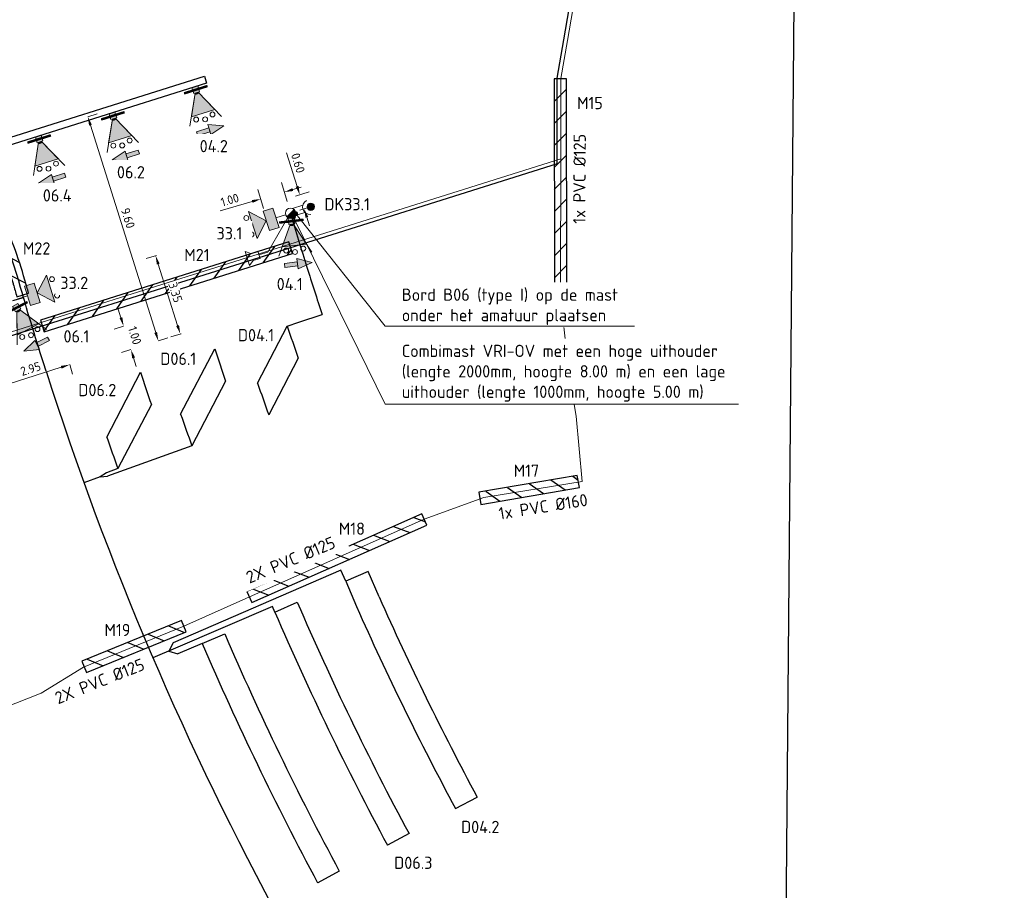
# Model space of a CAD drawing. Header units: metres. Extents: x 196669 to 197699, y 355514 to 356669.
# Tile 9 of 20: x 197183 to 197223, y 355677 to 355713. Entities that reach past the tile are written whole.
import ezdxf
from ezdxf import colors
from ezdxf.entities.mleader import LeaderData, LeaderLine
from ezdxf.lldxf.tags import DXFTag
from ezdxf.math import Vec2, Vec3

# ---------------------------------------------------------------- set-up
doc = ezdxf.new("R2010")
doc.units = ezdxf.units.M
doc.layers.get('Defpoints').update_dxf_attribs({"color": 151})
for name, color, linetype, lineweight in [('B-WE-KL-DATA_KOPPELKABEL_GLASVEZEL-G', 104, 'KL-GLASVEZEL-N', 20), ('B-WE-KL-MANTELBUIS-T25', 7, 'Continuous', 25), ('N-WE-KL-DATA_KOPPELKABEL_GLASVEZEL-G', 4, 'KL-GLASVEZEL-N', 20), ('N-WE-KL-MANTELBUIS-G', 4, 'Continuous', 25), ('N-WE-KL-MANTELBUIS-T25', 4, 'Continuous', 25), ('N-WE-KL-VRI_KABEL-G', 30, 'Continuous', 30), ('N-WE-KL-VRI_UITSLIJPER-G', 130, 'Continuous', 30), ('N-WE-VW-VRI-ONTRUIMINGSTIJDEN_OTTO-G', 7, 'Continuous', 25), ('N-WE-VW-VRI-SYMBOOL-G', 7, 'Continuous', 13), ('N-WE-VW-VRI-T25', 7, 'Continuous', 20), ('N-WE-VW-VRI_DETECTIELUS-G', 3, 'Continuous', 30), ('N-WE-VW-VRI_DETECTIELUS-T25', 7, 'Continuous', 30), ('V-WE-KL-DATA_KOPPELKABEL_GLASVEZEL-G', 1, 'KL-GLASVEZEL-N', 20), ('V-WE-KL-MANTELBUIS-G', 1, 'Continuous', 25), ('V-WE-KL-MANTELBUIS-T25', 1, 'Continuous', 25), ('X-XX-AL-M', 7, 'Continuous', 13)]:
    doc.layers.add(name, color=color, linetype=linetype, lineweight=lineweight)
doc.layers.add('VRI-Lantaarn', color=7, linetype='Continuous', lineweight=0, true_color=0x000000)
doc.styles.add('NLCS-ISO-M200-T18', font='NLCS-ISO.ttf', dxfattribs={"height": 0.36})
doc.styles.add('NLCS-ISO-M200-T25', font='NLCS-ISO.ttf', dxfattribs={"height": 0.5})
doc.styles.get("Standard").update_dxf_attribs({"font": 'Microsoft JhengHei.ttf'})
tags = doc.linetypes.add('KL-GLASVEZEL-N', pattern='A,4,-1,[101,NLCS.SHX,S=0.5,R=0,X=0,Y=0],-1,4,-1,["G",Standard,S=1,R=0,X=-0.25,Y=-0.5],-1.5', length=12.5).pattern_tags.tags
tags[18] = DXFTag(74, 10)
doc.dimstyles.new('NLCS-M200-T18-PIJL_L2_H1', dxfattribs={"dimscale": 0.2, "dimtxt": 2.5, "dimasz": 1.8, "dimexe": 2, "dimexo": 2, "dimgap": 0.7, "dimtad": 1, "dimzin": 0, "dimdsep": 46, "dimtxsty": 'NLCS-ISO-M200-T18', "dimcen": 0, "dimdle": 2, "dimclrd": 256, "dimclre": 256, "dimclrt": 256, "dimadec": 1, "dimazin": 0, "dimtfac": 1, "dimtdec": 3, "dimtofl": 0, "dimtmove": 0, "dimatfit": 3, "dimfxl": 2, "dimfxlon": 1, "dimtfillclr": 256, "dimtolj": 1, "dimtzin": 0, "dimlwd": -1, "dimlwe": -1, "dimarcsym": 0})

# ---------------------------------------------------------------- blocks, each defined once
blk = doc.blocks.new('Universeelmast_1')
at = {"layer": 'N-WE-VW-VRI-SYMBOOL-G'}
blk.add_circle((0, 0), 0.207, dxfattribs=at)
blk = doc.blocks.new('A$C98d8e760')
at = {"layer": 'N-WE-VW-VRI-SYMBOOL-G'}
for p, q in [((0.826, 0), (1.405, 0.579)), ((0.413, 0), (0, 0)), ((0.826, 0), (1.405, -0.579))]:
    blk.add_line(p, q, dxfattribs=at)
at = {"layer": 'N-WE-VW-VRI-SYMBOOL-G', "flags": 128}
for points in [[(0.413, 0.413), (0.826, 0.413), (0.826, -0.413), (0.413, -0.413)], [(0.826, 0), (1.405, 0.579), (1.405, -0.579)]]:
    blk.add_lwpolyline(points, close=True, dxfattribs=at)
at = {"layer": 'N-WE-VW-VRI-SYMBOOL-G'}
for centre in [(1.571, 0.35), (1.571, -0.35)]:
    blk.add_circle(centre, 0.1, dxfattribs=at)
at = {"layer": 'N-WE-VW-VRI-SYMBOOL-G', "extrusion": (0, 0, -1)}
blk.add_solid([(-0.413, 0.413), (-0.826, 0.413), (-0.413, -0.413), (-0.826, -0.413)], dxfattribs=at)
at = {"layer": 'N-WE-VW-VRI-SYMBOOL-G'}
blk.add_solid([(0.826, 0), (1.405, 0.579), (1.405, -0.579)], dxfattribs=at)
blk = doc.blocks.new('A$C66B47F79_1')
at = {"layer": 'VRI-Lantaarn', "linetype": 'Continuous'}
blk.add_line((0, -0.5), (0, 0.5), dxfattribs=at)
at = {"layer": 'VRI-Lantaarn', "linetype": 'Continuous', "const_width": 0.1, "flags": 128}
blk.add_lwpolyline([(0, 0.5), (0, -0.5)], dxfattribs=at)
blk = doc.blocks.new('Lantaarn 3 x 200 mm LED2 met achtergrondschild (gemotoriseerd verkeer)_1')
at = {"layer": 'N-WE-VW-VRI-SYMBOOL-G', "linetype": 'Continuous'}
h = blk.add_hatch(color=256, dxfattribs=at)
h.paths.add_polyline_path([(0, -0.123), (0, 0.123), (0.245, 0.123), (0.245, -0.123)])
h.paths.add_polyline_path([(0.301, 0.089, -0.116434), (0.323, 0, -0.116434), (0.301, -0.089), (1.123, -0.5), (1.123, 0), (1.123, 0.5)])
blk.add_hatch(color=256, dxfattribs=at).paths.add_polyline_path([(0.323, 0, 0.116434), (0.301, 0.089), (0.245, 0.061), (0.245, -0.061), (0.301, -0.089, 0.116434)])
at = {"layer": 'N-WE-VW-VRI-SYMBOOL-G'}
for p, q in [((0.245, 0.061), (1.473, 0.675)), ((1.123, 0.5), (0.245, 0.061)), ((1.123, 0), (1.123, 0.5)), ((1.123, 0.5), (1.123, -0.5)), ((0.123, -0.123), (0.123, 0.123)), ((1.123, 0), (1.123, -0.5)), ((1.123, -0.5), (0.245, -0.061)), ((1.473, -0.675), (0.245, -0.061))]:
    blk.add_line(p, q, dxfattribs=at)
for centre in [(1.288, 0.35), (1.388, 0), (1.288, -0.35)]:
    blk.add_circle(centre, 0.1, dxfattribs=at)
blk.add_3dface([(0, 0.123), (0, -0.123), (0.245, -0.123), (0.245, 0.123)], dxfattribs=at)
blk.add_blockref('A$C66B47F79_1', (0.123, 0), dxfattribs=at)
blk = doc.blocks.new('A$Ce4ad6665')
at = {"layer": 'N-WE-VW-VRI-SYMBOOL-G'}
for p, q in [((0.09, 0.564), (0.09, 0.041)), ((-0.008, -0.564), (0.227, 0.041)), ((0.227, 0.041), (0.09, 0.041)), ((0.227, 0.041), (0.09, 0.041))]:
    blk.add_line(p, q, dxfattribs=at)
at = {"layer": 'N-WE-VW-VRI-SYMBOOL-G', "flags": 128}
for points in [[(0.09, 0.564), (-0.075, 0.564), (-0.075, 0.041), (0.09, 0.041)], [(-0.192, 0.041), (-0.008, -0.564), (0.227, 0.041)]]:
    blk.add_lwpolyline(points, close=True, dxfattribs=at)
at = {"layer": 'N-WE-VW-VRI-SYMBOOL-G'}
blk.add_solid([(0.09, 0.564), (-0.075, 0.564), (0.09, 0.041), (-0.075, 0.041)], dxfattribs=at)
at = {"layer": 'N-WE-VW-VRI-SYMBOOL-G', "extrusion": (0, 0, -1)}
blk.add_solid([(0.192, 0.041), (0.008, -0.564), (-0.227, 0.041)], dxfattribs=at)
blk = doc.blocks.new('Drukknop met waitsignalering_1')
at = {"layer": 'N-WE-VW-VRI-SYMBOOL-G', "linetype": 'Continuous', "extrusion": (0, 0, -1)}
blk.add_hatch(color=256, dxfattribs=at).paths.add_polyline_path([(-1.018, 0.002, 1), (-0.718, 0.002, 1)])
at = {"layer": 'N-WE-VW-VRI-SYMBOOL-G'}
for p, q in [((0.134, 0.157), (0.574, 0.157)), ((0.15, -0.143), (0.565, -0.143))]:
    blk.add_line(p, q, dxfattribs=at)
blk.add_circle((0.868, 0.002), 0.15, dxfattribs=at)
blk.add_arc((0.836, 0), 0.306, 101.0944, 258.9056, dxfattribs=at)
blk = doc.blocks.new('Rateltikker_1')
at = {"layer": 'N-WE-VW-VRI-SYMBOOL-G', "flags": 128}
blk.add_lwpolyline([(1.757, 0.787), (1.383, 0.857), (0, 0)], dxfattribs=at)
blk.add_lwpolyline([(2.079, 0.879), (2.303, 0.99), (2.193, 0.4), (2.024, 0.584), (1.729, 0.639), (1.784, 0.934)], close=True, dxfattribs=at)
blk = doc.blocks.new('*D1001')
at = {"layer": 'Defpoints', "color": 0, "transparency": 16777216}
for p in [(197185.618, 355708.622), (197188.73, 355699.56), (197188.493, 355699.485)]:
    blk.add_point(p, dxfattribs=at)
at = {"layer": 'X-XX-AL-M', "transparency": 16777216}
for p, q in [((197185.855, 355708.697), (197186.236, 355708.817)), ((197185.963, 355708.353), (197188.622, 355699.903)), ((197188.73, 355699.56), (197189.112, 355699.68))]:
    blk.add_line(p, q, dxfattribs=at)
for points in [[(197186.02, 355708.371), (197185.906, 355708.335), (197185.855, 355708.697)], [(197188.679, 355699.921), (197188.565, 355699.885), (197188.73, 355699.56)]]:
    blk.add_solid(points, dxfattribs=at)
at = {"layer": 'X-XX-AL-M', "transparency": 16777216, "insert": (197187.491, 355704.563), "char_height": 0.36, "attachment_point": 5, "rotation": 287.4695, "style": 'NLCS-ISO-M200-T18'}
blk.add_mtext('\\A1;9.60', dxfattribs=at)
blk = doc.blocks.new('Combinatiemast openbare verlichting_2')
at = {"layer": 'N-WE-VW-VRI-SYMBOOL-G', "linetype": 'Continuous'}
blk.add_hatch(color=256, dxfattribs=at).paths.add_polyline_path([(-0.207, 0, 1), (0.207, 0)])
at = {"layer": 'N-WE-VW-VRI-SYMBOOL-G'}
blk.add_line((-0.207, 0), (0.207, 0), dxfattribs=at)
for start, end in [(360, 180), (180, 360)]:
    blk.add_arc((0, 0), 0.207, start, end, dxfattribs=at)
blk = doc.blocks.new('_Dot')
at = {"color": 0, "linetype": 'ByBlock', "lineweight": -2}
blk.add_line((-0.5, 0), (-1, 0), dxfattribs=at)
at = {"color": 0, "linetype": 'ByBlock', "const_width": 0.5}
blk.add_lwpolyline([(-0.25, 0, 1), (0.25, 0, 1)], format="xyb", close=True, dxfattribs=at)
blk = doc.blocks.new('*D1011')
at = {"layer": 'Defpoints', "color": 0, "transparency": 16777216}
for p in [(197194.494, 355705.514), (197193.934, 355705.338), (197194.114, 355704.765)]:
    blk.add_point(p, dxfattribs=at)
at = {"layer": 'X-XX-AL-M', "transparency": 16777216}
for p, q in [((197194.386, 355705.857), (197193.956, 355707.223)), ((197194.316, 355705.458), (197194.876, 355705.634)), ((197194.496, 355704.885), (197195.056, 355705.062)), ((197194.782, 355704.598), (197194.89, 355704.255))]:
    blk.add_line(p, q, dxfattribs=at)
for points in [[(197194.443, 355705.875), (197194.329, 355705.839), (197194.494, 355705.514)], [(197194.839, 355704.616), (197194.725, 355704.58), (197194.674, 355704.942)]]:
    blk.add_solid(points, dxfattribs=at)
at = {"layer": 'X-XX-AL-M', "transparency": 16777216, "insert": (197194.422, 355706.808), "char_height": 0.36, "attachment_point": 5, "rotation": 287.4696, "style": 'NLCS-ISO-M200-T18'}
blk.add_mtext('\\A1;0.60', dxfattribs=at)
blk = doc.blocks.new('*D1012')
at = {"layer": 'Defpoints', "color": 0, "transparency": 16777216}
for p in [(197192.903, 355705.343), (197194.114, 355704.765), (197193.155, 355704.484)]:
    blk.add_point(p, dxfattribs=at)
at = {"layer": 'X-XX-AL-M', "transparency": 16777216}
for p, q in [((197193.975, 355705.241), (197193.75, 355706.008)), ((197193.015, 355704.959), (197192.79, 355705.727)), ((197194.208, 355705.726), (197194.553, 355705.827)), ((197192.557, 355705.241), (197191.252, 355704.859))]:
    blk.add_line(p, q, dxfattribs=at)
for points in [[(197194.191, 355705.783), (197194.225, 355705.668), (197193.862, 355705.624)], [(197192.54, 355705.299), (197192.574, 355705.184), (197192.903, 355705.343)]]:
    blk.add_solid(points, dxfattribs=at)
at = {"layer": 'X-XX-AL-M', "transparency": 16777216, "insert": (197191.642, 355705.306), "char_height": 0.36, "attachment_point": 5, "rotation": 16.3545, "style": 'NLCS-ISO-M200-T18'}
blk.add_mtext('\\A1;1.00', dxfattribs=at)
blk = doc.blocks.new('*D1016')
at = {"layer": 'Defpoints', "color": 0, "transparency": 16777216}
for p in [(197185.023, 355698.887), (197185.117, 355698.592), (197182.215, 355697.998)]:
    blk.add_point(p, dxfattribs=at)
at = {"layer": 'X-XX-AL-M', "transparency": 16777216}
for p, q in [((197182.652, 355697.812), (197184.773, 355698.483)), ((197185.117, 355698.592), (197185.237, 355698.21)), ((197182.308, 355697.703), (197182.429, 355697.322))]:
    blk.add_line(p, q, dxfattribs=at)
for points in [[(197184.755, 355698.54), (197184.791, 355698.426), (197185.117, 355698.592)], [(197182.634, 355697.869), (197182.67, 355697.754), (197182.308, 355697.703)]]:
    blk.add_solid(points, dxfattribs=at)
at = {"layer": 'X-XX-AL-M', "transparency": 16777216, "insert": (197183.523, 355698.423), "char_height": 0.36, "attachment_point": 5, "rotation": 17.5613, "style": 'NLCS-ISO-M200-T18'}
blk.add_mtext('\\A1;2.95', dxfattribs=at)
blk = doc.blocks.new('*D1022')
at = {"layer": 'Defpoints', "color": 0, "transparency": 16777216}
for p in [(197189.031, 355703.166), (197190.036, 355699.971), (197189.624, 355699.841)]:
    blk.add_point(p, dxfattribs=at)
at = {"layer": 'X-XX-AL-M', "transparency": 16777216}
for p, q in [((197188.649, 355703.045), (197188.237, 355702.916)), ((197188.727, 355702.692), (197189.516, 355700.184)), ((197189.655, 355699.851), (197189.242, 355699.721))]:
    blk.add_line(p, q, dxfattribs=at)
for points in [[(197188.784, 355702.71), (197188.669, 355702.674), (197188.618, 355703.036)], [(197189.573, 355700.202), (197189.459, 355700.166), (197189.624, 355699.841)]]:
    blk.add_solid(points, dxfattribs=at)
at = {"layer": 'X-XX-AL-M', "transparency": 16777216, "insert": (197189.425, 355701.54), "char_height": 0.36, "attachment_point": 5, "rotation": 287.4693, "style": 'NLCS-ISO-M200-T18', "bg_fill": 3, "box_fill_scale": 1.1, "bg_fill_color": 256, "bg_fill_true_color": 13158600, "bg_fill_transparency": 0}
blk.add_mtext('\\A1;3.35', dxfattribs=at)
blk = doc.blocks.new('*D1245')
at = {"layer": 'Defpoints', "color": 0, "transparency": 16777216}
for p in [(197187.314, 355700.162), (197187.327, 355700.166), (197187.627, 355699.212)]:
    blk.add_point(p, dxfattribs=at)
at = {"layer": 'X-XX-AL-M', "transparency": 16777216}
for p, q in [((197187.206, 355700.506), (197187.098, 355700.849)), ((197187.314, 355700.162), (197186.932, 355700.042)), ((197187.614, 355699.208), (197187.233, 355699.088)), ((197187.722, 355698.865), (197187.83, 355698.522))]:
    blk.add_line(p, q, dxfattribs=at)
for points in [[(197187.263, 355700.524), (197187.149, 355700.488), (197187.314, 355700.162)], [(197187.78, 355698.883), (197187.665, 355698.847), (197187.614, 355699.208)]]:
    blk.add_solid(points, dxfattribs=at)
at = {"layer": 'X-XX-AL-M', "transparency": 16777216, "insert": (197187.769, 355699.781), "char_height": 0.36, "attachment_point": 5, "rotation": 287.472, "style": 'NLCS-ISO-M200-T18'}
blk.add_mtext('\\A1;1.00', dxfattribs=at)

msp = doc.modelspace()

# ---------------------------------------------------------------- hatches: boundary and pattern name
at = {"layer": 'N-WE-KL-MANTELBUIS-G'}
h = msp.add_hatch(dxfattribs=at)
h.set_pattern_fill('ANSI31', color=256, scale=0.2, angle=287.4719878)
edge = h.paths.add_edge_path()
edge.add_arc((197307.248, 355737.568), 128.95, 196.00676, 196.2375, ccw=False)
edge.add_arc((197307.248, 355737.568), 128.95, 195.99669, 196.00676, ccw=False)
edge.add_arc((197164.653, 355696.755), 19.371, 15.8098, 24.4322)
edge.add_line((197182.29, 355704.767), (197181.834, 355704.56))
edge.add_arc((197164.653, 355696.755), 18.871, 15.8074, 24.4322, ccw=False)
edge.add_arc((197307.248, 355737.568), 129.45, 195.99633, 196.00676)
edge.add_arc((197307.248, 355737.568), 129.45, 196.00676, 196.24226)
edge.add_line((197182.965, 355701.361), (197183.442, 355701.511))
h = msp.add_hatch(dxfattribs=at)
h.set_pattern_fill('ANSI31', color=256, scale=0.2, angle=10)
h.paths.add_polyline_path([(197184.071, 355699.928), (197194.197, 355703.115), (197194.047, 355703.592), (197183.921, 355700.405)])
at = {"layer": 'V-WE-KL-MANTELBUIS-G'}
h = msp.add_hatch(dxfattribs=at)
h.set_pattern_fill('ANSI31', color=256, scale=0.2, angle=180.05547975)
h.paths.add_polyline_path([(197205.371, 355701.918), (197205.363, 355710.242), (197204.863, 355710.241), (197204.871, 355701.918)])
h = msp.add_hatch(dxfattribs=at)
h.set_pattern_fill('ANSI31', color=256, scale=0.2, angle=279.6923363)
h.paths.add_polyline_path([(197201.871, 355692.898), (197205.888, 355693.584), (197205.803, 355694.076), (197201.787, 355693.39)])
h = msp.add_hatch(dxfattribs=at)
h.set_pattern_fill('ANSI31', color=256, scale=0.2, angle=113.9069098)
h.paths.add_polyline_path([(197192.544, 355688.893), (197199.669, 355692.051), (197199.467, 355692.509), (197192.341, 355689.35)])
h = msp.add_hatch(dxfattribs=at)
h.set_pattern_fill('ANSI31', color=256, scale=0.2, angle=112.2911051)
h.paths.add_polyline_path([(197185.808, 355686.045), (197189.86, 355687.706), (197189.67, 355688.168), (197185.618, 355686.507)])

# ---------------------------------------------------------------- linework, layer by layer
at = {"color": 0, "linetype": 'ByBlock', "lineweight": -2, "flags": 128}
msp.add_lwpolyline([(197180.945, 355707.309), (197190.605, 355710.349), (197190.695, 355710.063), (197181.035, 355707.022)], dxfattribs=at)
at = {"layer": 'B-WE-KL-DATA_KOPPELKABEL_GLASVEZEL-G', "ltscale": 0.2, "flags": 128}
msp.add_lwpolyline([(197205.13, 355706.976), (197205.136, 355710.249), (197205.405, 355711.806), (197205.842, 355714.341), (197207.032, 355718.437), (197207.474, 355720.082), (197232.586, 355788.87), (197233.536, 355791.867), (197234.224, 355794.924), (197234.706, 355797.171), (197235.225, 355798.819), (197239.03, 355809.337), (197239.615, 355810.274), (197240.564, 355810.907, 0.158847), (197240.756, 355811.15), (197243.459, 355818.497, 0.191149), (197243.448, 355818.866), (197243.271, 355819.274), (197243.293, 355819.665, -0.072256), (197243.322, 355819.806), (197251.008, 355841.184), (197274.004, 355904.565, 0.412861), (197273.706, 355905.205), (197270.808, 355906.272)], format="xyb", dxfattribs=at)
at = {"layer": 'N-WE-KL-MANTELBUIS-G', "flags": 128}
msp.add_lwpolyline([(197183.442, 355701.511, -0.001007), (197183.298, 355702.01, -0.000044), (197183.291, 355702.032, 0.03764), (197182.29, 355704.767), (197181.834, 355704.56, -0.037651), (197182.811, 355701.895, 0.000046), (197182.817, 355701.872, 0.001028), (197182.965, 355701.361)], format="xyb", close=True, dxfattribs=at)
at = {"layer": 'N-WE-KL-MANTELBUIS-G'}
msp.add_lwpolyline([(197184.071, 355699.928), (197194.197, 355703.115), (197194.047, 355703.592), (197183.921, 355700.405)], close=True, dxfattribs=at)
at = {"layer": 'N-WE-KL-VRI_KABEL-G'}
for p, q in [((197182.803, 355701.206), (197183.234, 355701.331)), ((197184.152, 355698.327), (197184.046, 355698.661))]:
    msp.add_line(p, q, dxfattribs=at)
at = {"layer": 'N-WE-KL-VRI_KABEL-G', "flags": 128}
for points in [[(197204.98, 355706.771), (197204.986, 355710.262), (197205.257, 355711.831), (197205.696, 355714.375), (197206.518, 355717.204)], [(197186.355, 355694.014), (197185.696, 355693.776)], [(197186.612, 355694.184), (197186.355, 355694.014), (197186.663, 355694.045)], [(197189.332, 355687.261), (197189.154, 355686.913), (197189.528, 355686.801)], [(197189.429, 355687.031), (197188.511, 355686.637)]]:
    msp.add_lwpolyline(points, dxfattribs=at)
msp.add_lwpolyline([(197184.046, 355698.661, -0.006629), (197183.057, 355701.941, -0.000045), (197183.051, 355701.964, 0.073883), (197180.742, 355707.087, 0.03337)], format="xyb", dxfattribs=at)
at = {"layer": 'N-WE-KL-VRI_KABEL-G'}
for points in [[(197194.114, 355704.765, 0.004833), (197194.783, 355702.565)], [(197194.783, 355702.565, 0.004252), (197195.407, 355700.639, 0.004252)], [(197184.152, 355698.327, 0.095407), (197207.528, 355655.42, 0.095407)]]:
    msp.add_lwpolyline(points, format="xyb", dxfattribs=at)
msp.add_lwpolyline([(197194.458, 355700.323), (197195.407, 355700.639)], dxfattribs=at)
at = {"layer": 'N-WE-KL-VRI_UITSLIJPER-G', "flags": 128}
for points in [[(197193.984, 355700.165), (197194.458, 355700.323)], [(197190.096, 355695.284), (197186.662, 355694.045)], [(197187.083, 355694.353), (197186.612, 355694.184)], [(197196.364, 355689.762), (197196.17, 355690.21), (197189.33, 355687.26)], [(197193.476, 355688.51), (197193.379, 355688.734), (197189.429, 355687.031)], [(197190.516, 355687.227), (197189.528, 355686.801)]]:
    msp.add_lwpolyline(points, dxfattribs=at)
at = {"layer": 'N-WE-VW-VRI-ONTRUIMINGSTIJDEN_OTTO-G', "color": 254}
msp.add_lwpolyline([(197144.508, 355671.093), (197214.28, 355671.093), (197214.897, 355743.072), (197145.125, 355743.072)], close=True, dxfattribs=at)
at = {"layer": 'N-WE-VW-VRI_DETECTIELUS-G'}
for p, q in [((197192.771, 355697.838), (197193.984, 355700.165)), ((197189.639, 355696.571), (197191.027, 355699.234)), ((197194.429, 355698.855), (197193.229, 355696.553)), ((197186.627, 355695.642), (197188.003, 355698.282)), ((197191.471, 355697.923), (197190.096, 355695.284)), ((197188.445, 355696.966), (197187.083, 355694.353)), ((197197.281, 355690.159), (197196.364, 355689.762)), ((197197.724, 355689.13), (197197.281, 355690.159)), ((197196.364, 355689.762), (197196.807, 355688.73)), ((197193.476, 355688.51), (197194.394, 355688.908)), ((197190.516, 355687.227), (197191.433, 355687.625)), ((197200.842, 355680.498), (197201.723, 355680.971)), ((197198.945, 355679.478), (197198.065, 355679.004)), ((197196.104, 355677.95), (197195.223, 355677.476))]:
    msp.add_line(p, q, dxfattribs=at)
for centre, radius, start, end in [((197308.299, 355738.273), 120.5, 198.43635, 199.09411), ((197308.299, 355738.273), 123.6, 198.41216, 199.05377), ((197307.248, 355737.568), 125.55, 198.23473, 198.86829), ((197308.299, 355738.273), 122.4, 199.29018, 199.92881), ((197307.248, 355737.568), 124.55, 199.21782, 199.84621), ((197307.248, 355737.568), 127.7, 199.16669, 199.78016), ((197308.299, 355738.273), 121.004, 203.96186, 208.26533), ((197307.248, 355737.568), 122.898, 203.32476, 208.20796), ((197308.299, 355738.273), 122.004, 203.95896, 208.26533), ((197307.248, 355737.568), 123.898, 203.32562, 208.20843), ((197307.248, 355737.568), 126.125, 203.32749, 208.20943), ((197307.248, 355737.568), 127.125, 203.3283, 208.20987)]:
    msp.add_arc(centre, radius, start, end, dxfattribs=at)
at = {"layer": 'V-WE-KL-DATA_KOPPELKABEL_GLASVEZEL-G', "ltscale": 0.25, "flags": 128}
msp.add_lwpolyline([(197164.435, 355696.091), (197168.902, 355692.713), (197169.467, 355692.062), (197172.502, 355685.446), (197174.004, 355684.592), (197174.875, 355683.971), (197175.84, 355682.495), (197176.648, 355682.32), (197183.96, 355685.204), (197185.684, 355686.264), (197189.765, 355687.937), (197192.296, 355689.056), (197199.568, 355692.299), (197201.989, 355693.184), (197206.005, 355693.825), (197205.754, 355696.493), (197205.507, 355697.928), (197205.38, 355699.028), (197205.253, 355700.131), (197205.121, 355701.918), (197205.13, 355706.976)], dxfattribs=at)
at = {"layer": 'V-WE-KL-MANTELBUIS-G', "flags": 128}
for points in [[(197205.371, 355701.918), (197205.363, 355710.242), (197204.863, 355710.241), (197204.871, 355701.918)], [(197201.871, 355692.898), (197205.888, 355693.584), (197205.803, 355694.076), (197201.787, 355693.39)], [(197192.544, 355688.893), (197199.669, 355692.051), (197199.467, 355692.509), (197192.341, 355689.35)], [(197185.808, 355686.045), (197189.86, 355687.706), (197189.67, 355688.168), (197185.618, 355686.507)]]:
    msp.add_lwpolyline(points, close=True, dxfattribs=at)

# ---------------------------------------------------------------- block references
for name, p, rotation in [('A$Ce4ad6665', (197190.853, 355708.168), 107.4695898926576), ('A$Ce4ad6665', (197187.394, 355707.095), 287.4695898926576), ('A$Ce4ad6665', (197184.389, 355706.149), 287.4695898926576), ('A$C98d8e760', (197193.917, 355704.703), 197.4676850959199), ('A$C98d8e760', (197183, 355701.268), 17.46578217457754), ('A$Ce4ad6665', (197183.747, 355699.39), 297.471987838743)]:
    msp.add_blockref(name, p, dxfattribs=dict(rotation=rotation))
at = {"layer": 'N-WE-VW-VRI-SYMBOOL-G'}
for name, p, rotation in [('Lantaarn 3 x 200 mm LED2 met achtergrondschild (gemotoriseerd verkeer)_1', (197190.218, 355709.913), 287.4695898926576), ('Lantaarn 3 x 200 mm LED2 met achtergrondschild (gemotoriseerd verkeer)_1', (197186.841, 355708.85), 287.4695898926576), ('Lantaarn 3 x 200 mm LED2 met achtergrondschild (gemotoriseerd verkeer)_1', (197183.837, 355707.904), 287.4695898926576), ('Drukknop met waitsignalering_1', (197194.114, 355704.765), 17.46958989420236), ('Combinatiemast openbare verlichting_2', (197194.114, 355704.765), 45), ('Lantaarn 3 x 200 mm LED2 met achtergrondschild (gemotoriseerd verkeer)_1', (197182.899, 355701.022), 297.471987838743)]:
    msp.add_blockref(name, p, dxfattribs=dict(at, rotation=rotation))
msp.add_blockref('Universeelmast_1', (197194.114, 355704.765), dxfattribs=at)

# ---------------------------------------------------------------- dimensions: what is measured, and where the dimension line sits
at = {"layer": 'X-XX-AL-M'}
for base, p1, p2, angle, picture, middle in [((197187.314, 355700.162), (197187.627, 355699.212), (197187.327, 355700.166), 107.472, '*D1245', (197187.464, 355699.685)), ((197185.117, 355698.592), (197182.215, 355697.998), (197185.023, 355698.887), 17.5613, '*D1016', (197183.619, 355698.118))]:
    dim = msp.add_linear_dim(base=base, p1=p1, p2=p2, angle=angle, dimstyle='NLCS-M200-T18-PIJL_L2_H1', dxfattribs=at)
    dim.commit()
    dim.dimension.update_dxf_attribs({"geometry": picture, "text_midpoint": middle, "dimtype": 161})

# ---------------------------------------------------------------- next in the draw order: texts
at = {"layer": 'B-WE-KL-MANTELBUIS-T25', "char_height": 0.5, "attachment_point": 1, "style": 'NLCS-ISO-M200-T25', "bg_fill": 3, "box_fill_scale": 1.2, "bg_fill_color": 256, "bg_fill_transparency": 0}
for s, insert, width, rotation in [('1x PVC %%C160', (197202.565, 355692.762), 3.79842, 9.0792), ('2X PVC %%C125', (197184.458, 355685.207), 3.94581, 21.8481)]:
    msp.add_mtext(s, dxfattribs=dict(at, insert=insert, width=width, rotation=rotation))
at = {"layer": 'B-WE-KL-MANTELBUIS-T25', "insert": (197192.248, 355690.122), "char_height": 0.5, "width": 4.07648, "attachment_point": 1, "rotation": 22.6934, "style": 'NLCS-ISO-M200-T25', "bg_fill": 2}
msp.add_mtext('2X PVC %%C125', dxfattribs=at)
at = {"layer": 'N-WE-KL-MANTELBUIS-T25', "insert": (197183.213, 355703.579), "char_height": 0.5, "width": 0.64381, "attachment_point": 1, "style": 'NLCS-ISO-M200-T25', "bg_fill": 3, "box_fill_scale": 1.2, "bg_fill_color": 256, "bg_fill_transparency": 0}
msp.add_mtext('M22', dxfattribs=at)
at = {"layer": 'N-WE-VW-VRI-T25', "char_height": 0.5, "attachment_point": 2, "style": 'NLCS-ISO-M200-T25', "bg_fill": 2}
for s, insert, width in [('06.2', (197187.612, 355706.684), 1.01473), ('06.4', (197184.608, 355705.739), 1.01473), ('33.1', (197191.626, 355704.195), 1.37838), ('33.2', (197185.302, 355702.174), 1.02908)]:
    msp.add_mtext(s, dxfattribs=dict(at, insert=insert, width=width))
at = {"layer": 'N-WE-VW-VRI-T25', "char_height": 0.5, "attachment_point": 2, "style": 'NLCS-ISO-M200-T25', "bg_fill": 3, "box_fill_scale": 1.2, "bg_fill_color": 256, "bg_fill_transparency": 0}
for s, insert, width in [('DK33.1', (197196.424, 355705.38), 1.37838), ('04.1', (197194.085, 355702.126), 1.14837), ('06.1', (197185.39, 355699.994), 1.01473)]:
    msp.add_mtext(s, dxfattribs=dict(at, insert=insert, width=width))
at = {"layer": 'N-WE-VW-VRI_DETECTIELUS-T25', "char_height": 0.5, "attachment_point": 2, "style": 'NLCS-ISO-M200-T25', "bg_fill": 3, "box_fill_scale": 1.2, "bg_fill_color": 256, "bg_fill_transparency": 0}
for s, insert in [('D04.1', (197192.711, 355700.044)), ('D06.1', (197189.542, 355699.079)), ('D06.2', (197186.243, 355697.806)), ('D04.2', (197201.848, 355680.001)), ('D06.3', (197199.121, 355678.54))]:
    msp.add_mtext(s, dxfattribs=dict(at, insert=insert))
at = {"layer": 'V-WE-KL-MANTELBUIS-T25', "char_height": 0.5, "width": 0.64381, "attachment_point": 1, "style": 'NLCS-ISO-M200-T25', "bg_fill": 3, "box_fill_scale": 1.2, "bg_fill_color": 256, "bg_fill_transparency": 0}
for s, insert in [('M15', (197205.793, 355709.503)), ('M17', (197203.211, 355694.519)), ('M19', (197186.536, 355688.026))]:
    msp.add_mtext(s, dxfattribs=dict(at, insert=insert))

# ---------------------------------------------------------------- next in the draw order: texts
at = {"layer": 'V-WE-KL-MANTELBUIS-T25', "insert": (197196.086, 355692.157), "char_height": 0.5, "width": 0.64381, "attachment_point": 1, "style": 'NLCS-ISO-M200-T25', "bg_fill": 3, "box_fill_scale": 1.2, "bg_fill_color": 256, "bg_fill_transparency": 0}
msp.add_mtext('M18', dxfattribs=at)

# ---------------------------------------------------------------- next in the draw order: leaders
at = {"layer": 'N-WE-VW-VRI-T25'}
ml = msp.add_multileader_mtext('Standard', dxfattribs=at)
ml.set_content('Combimast VRI-OV met een hoge uithouder (lengte 2000mm, hoogte 8.00 m) en een lage uithouder (lengte 1000mm, hoogte 5.00 m)', color=256, style='NLCS-ISO-M200-T25')
ml.set_leader_properties(color=256, linetype='ByLayer', lineweight=-1)
ml.set_arrow_properties(name='DOT')
ml.build(insert=Vec2(0, 0))
ml.multileader.update_dxf_attribs({"text_left_attachment_type": 5, "text_right_attachment_type": 5, "dogleg_length": 0.5, "arrow_head_size": 0.2})
ctx = ml.context
ctx.base_point, ctx.char_height, ctx.arrow_head_size, ctx.landing_gap_size, ctx.plane_origin, ctx.plane_x_axis, ctx.plane_y_axis = Vec3(197198.47, 355696.985), 0.5, 0.2, 0.18, Vec3(197212.338, 355710.775), Vec3(1, 0.000151), Vec3(-0.000151, 1)
ctx.left_attachment, ctx.right_attachment = 5, 5
notes = []
notes.append((ctx, [(0, (1, 1, 0), (197197.97, 355696.985), (1, 0.000151), 0.5, [(2, [(197194.235, 355704.61)], 0, [])])]))
ctx.mtext.insert, ctx.mtext.text_direction, ctx.mtext.rotation, ctx.mtext.width, ctx.mtext.defined_height, ctx.mtext.flow_direction = Vec3(197198.65, 355699.402), Vec3(1, 0.000151), 0.000151, 13.58746, 0.659, 5
ctx.mtext.has_bg_fill, ctx.mtext.bg_color, ctx.mtext.bg_scale_factor, ctx.mtext.bg_transparency, ctx.mtext.use_window_bg_color = 1, -1023410167, 1.5, 0, 1
for ctx, leaders in notes:
    for number, flags, end, landing, length, lines in leaders:
        leader = LeaderData()
        leader.index, (leader.has_last_leader_line, leader.has_dogleg_vector, leader.attachment_direction) = number, flags
        leader.last_leader_point, leader.dogleg_vector, leader.dogleg_length = Vec3(end), Vec3(landing), length
        for number, points, colour, breaks in lines:
            line = LeaderLine()
            line.index, line.vertices, line.color, line.breaks = number, Vec3.list(points), colors.encode_raw_color(colour), breaks
            leader.lines.append(line)
        ctx.leaders.append(leader)

# ---------------------------------------------------------------- next in the draw order: texts
at = {"layer": 'B-WE-KL-MANTELBUIS-T25', "insert": (197205.632, 355704.337), "char_height": 0.5, "width": 3.88849, "attachment_point": 1, "rotation": 89.6542, "style": 'NLCS-ISO-M200-T25', "bg_fill": 3, "box_fill_scale": 1.2, "bg_fill_color": 256, "bg_fill_transparency": 0}
msp.add_mtext('1x PVC %%C125', dxfattribs=at)

# ---------------------------------------------------------------- next in the draw order: dimensions: what is measured, and where the dimension line sits
at = {"layer": 'X-XX-AL-M'}
dim = msp.add_linear_dim(base=(197194.494, 355705.514), p1=(197194.114, 355704.765), p2=(197193.934, 355705.338), angle=107.4696, dimstyle='NLCS-M200-T18-PIJL_L2_H1', dxfattribs=at)
dim.commit()
dim.dimension.update_dxf_attribs({"geometry": '*D1011', "text_midpoint": (197194.117, 355706.712), "dimtype": 161})
dim = msp.add_aligned_dim(p1=(197194.114, 355704.765), p2=(197193.155, 355704.484), distance=-0.895, dimstyle='NLCS-M200-T18-PIJL_L2_H1', dxfattribs=at)
dim.commit()
dim.dimension.update_dxf_attribs({"geometry": '*D1012', "text_midpoint": (197191.642, 355705.306)})

# ---------------------------------------------------------------- next in the draw order: leaders
at = {"layer": 'N-WE-VW-VRI-T25'}
ml = msp.add_multileader_mtext('Standard', dxfattribs=at)
ml.set_content('Combimast VRI-OV met een hoge dubbele uithouder (lengte 2000mm, hoogte 8.00 m)', color=256, style='NLCS-ISO-M200-T25')
ml.set_leader_properties(color=256, linetype='ByLayer', lineweight=-1)
ml.set_arrow_properties(name='DOT')
ml.build(insert=Vec2(0, 0))
ml.multileader.update_dxf_attribs({"text_left_attachment_type": 5, "text_right_attachment_type": 5, "dogleg_length": 0.5, "arrow_head_size": 0.2})
ctx = ml.context
ctx.base_point, ctx.char_height, ctx.arrow_head_size, ctx.landing_gap_size, ctx.plane_origin = Vec3(197181.454, 355714.701), 0.5, 0.2, 0.18, Vec3(197171.592, 355707.766)
ctx.left_attachment, ctx.right_attachment = 5, 5
notes = []
notes.append((ctx, [(1, (1, 1, 0), (197180.954, 355714.701), (1, 0), 0.5, [(2, [(197180.954, 355707.3)], 0, [])])]))
ctx.mtext.insert, ctx.mtext.width, ctx.mtext.defined_height, ctx.mtext.flow_direction = Vec3(197181.634, 355716.234), 12.79256, 0.659, 5
ctx.mtext.has_bg_fill, ctx.mtext.bg_color, ctx.mtext.bg_scale_factor, ctx.mtext.bg_transparency, ctx.mtext.use_window_bg_color = 1, -1023410167, 1.5, 0, 1
ml = msp.add_multileader_mtext('Standard', dxfattribs=at)
ml.set_content('Bord B06 (type I) op de mast onder het amatuur plaatsen', color=256, style='NLCS-ISO-M200-T25')
ml.set_leader_properties(color=256, linetype='ByLayer', lineweight=-1)
ml.set_arrow_properties(name='DOT')
ml.build(insert=Vec2(0, 0))
ml.multileader.update_dxf_attribs({"text_left_attachment_type": 5, "text_right_attachment_type": 5, "dogleg_length": 0.5, "arrow_head_size": 0.2})
ctx = ml.context
ctx.base_point, ctx.char_height, ctx.arrow_head_size, ctx.landing_gap_size, ctx.plane_origin, ctx.plane_x_axis, ctx.plane_y_axis = Vec3(197198.47, 355700.159), 0.5, 0.2, 0.18, Vec3(197212.338, 355712.667), Vec3(1, 0.000151), Vec3(-0.000151, 1)
ctx.left_attachment, ctx.right_attachment = 5, 5
notes.append((ctx, [(0, (1, 1, 0), (197197.97, 355700.159), (1, 0.000151), 0.5, [(2, [(197194.325, 355704.743)], 0, [])])]))
ctx.mtext.insert, ctx.mtext.text_direction, ctx.mtext.rotation, ctx.mtext.width, ctx.mtext.defined_height, ctx.mtext.flow_direction = Vec3(197198.65, 355701.692), Vec3(1, 0.000151), 0.000151, 9.38572, 0.659, 5
ctx.mtext.has_bg_fill, ctx.mtext.bg_color, ctx.mtext.bg_scale_factor, ctx.mtext.bg_transparency, ctx.mtext.use_window_bg_color = 1, -1023410167, 1.5, 0, 1
for ctx, leaders in notes:
    for number, flags, end, landing, length, lines in leaders:
        leader = LeaderData()
        leader.index, (leader.has_last_leader_line, leader.has_dogleg_vector, leader.attachment_direction) = number, flags
        leader.last_leader_point, leader.dogleg_vector, leader.dogleg_length = Vec3(end), Vec3(landing), length
        for number, points, colour, breaks in lines:
            line = LeaderLine()
            line.index, line.vertices, line.color, line.breaks = number, Vec3.list(points), colors.encode_raw_color(colour), breaks
            leader.lines.append(line)
        ctx.leaders.append(leader)

# ---------------------------------------------------------------- next in the draw order: linework, layer by layer
at = {"layer": 'N-WE-KL-DATA_KOPPELKABEL_GLASVEZEL-G', "ltscale": 0.2}
msp.add_lwpolyline([(197205.13, 355706.976), (197168.456, 355695.432)], dxfattribs=at)
at = {"layer": 'N-WE-KL-VRI_KABEL-G'}
msp.add_lwpolyline([(197204.98, 355706.771), (197168.499, 355695.288)], dxfattribs=at)

# ---------------------------------------------------------------- next in the draw order: block references
at = {"rotation": 96.67948926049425}
msp.add_blockref('A$Ce4ad6665', (197194.44, 355702.694), dxfattribs=at)
at = {"layer": 'N-WE-VW-VRI-SYMBOOL-G'}
for name, p, rotation in [('Rateltikker_1', (197194.01, 355704.587), 208.0548136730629), ('Lantaarn 3 x 200 mm LED2 met achtergrondschild (gemotoriseerd verkeer)_1', (197194.138, 355704.56), 276.6794892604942)]:
    msp.add_blockref(name, p, dxfattribs=dict(at, rotation=rotation))

# ---------------------------------------------------------------- next in the draw order: texts
at = {"layer": 'N-WE-VW-VRI-T25', "insert": (197190.989, 355707.747), "char_height": 0.5, "width": 1.01473, "attachment_point": 2, "style": 'NLCS-ISO-M200-T25', "bg_fill": 2}
msp.add_mtext('04.2', dxfattribs=at)

# ---------------------------------------------------------------- next in the draw order: dimensions: what is measured, and where the dimension line sits
at = {"layer": 'X-XX-AL-M'}
dim = msp.add_linear_dim(base=(197188.73, 355699.56), p1=(197185.618, 355708.622), p2=(197188.493, 355699.485), angle=287.4695, text='9.60', dimstyle='NLCS-M200-T18-PIJL_L2_H1', dxfattribs=at)
dim.commit()
dim.dimension.update_dxf_attribs({"geometry": '*D1001', "text_midpoint": (197187.186, 355704.467), "dimtype": 161})

# ---------------------------------------------------------------- next in the draw order: texts
at = {"layer": 'N-WE-KL-MANTELBUIS-T25', "insert": (197189.788, 355703.31), "char_height": 0.5, "width": 0.64381, "attachment_point": 1, "style": 'NLCS-ISO-M200-T25', "bg_fill": 3, "box_fill_scale": 1.2, "bg_fill_color": 256, "bg_fill_transparency": 0}
msp.add_mtext('M21', dxfattribs=at)

# ---------------------------------------------------------------- next in the draw order: dimensions: what is measured, and where the dimension line sits
at = {"layer": 'X-XX-AL-M'}
dim = msp.add_linear_dim(base=(197189.624, 355699.841), p1=(197189.031, 355703.166), p2=(197190.036, 355699.971), angle=287.4693, text='3.35', dimstyle='NLCS-M200-T18-PIJL_L2_H1', override={"dimtfill": 1}, dxfattribs=at)
dim.commit()
dim.dimension.update_dxf_attribs({"geometry": '*D1022', "text_midpoint": (197189.119, 355701.444), "dimtype": 161})

doc.saveas('drawing.dxf')
